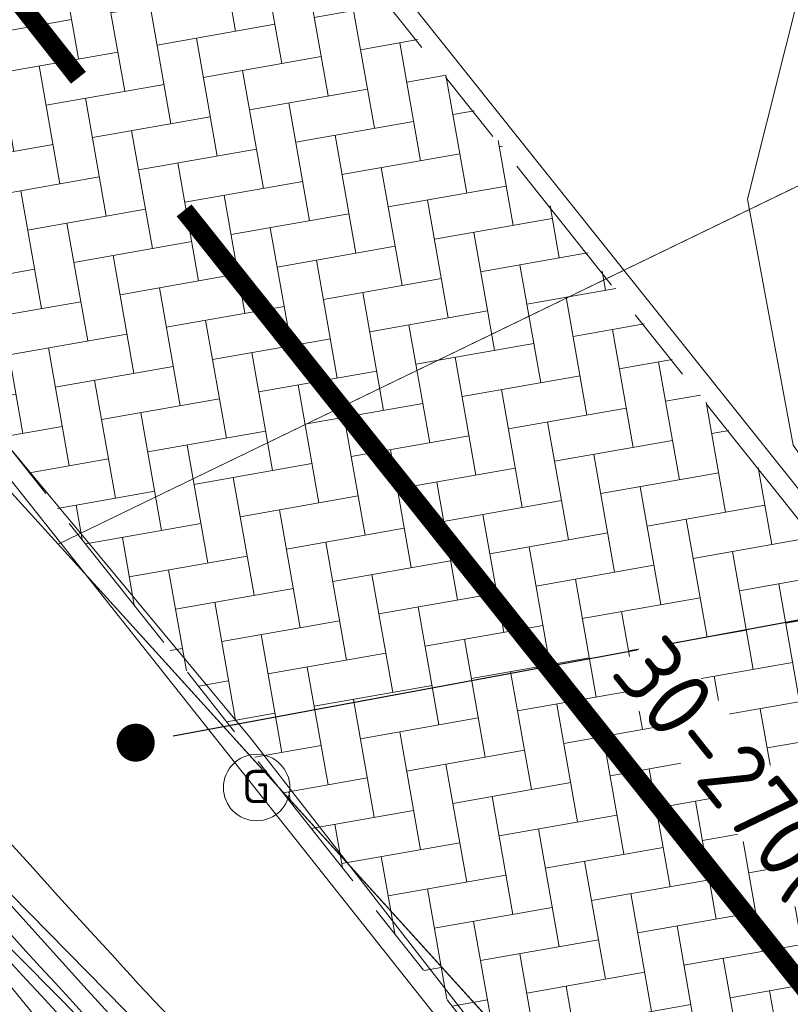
# Model space of a CAD drawing. Header units: metres. Extents: x 163628 to 168255, y 402691 to 405367.
# Tile 24 of 256: x 164504.73 to 164508.79, y 403416.73 to 403421.91. Entities that reach past the tile are written whole.
import ezdxf
from ezdxf import colors
from ezdxf.entities.mleader import LeaderData, LeaderLine
from ezdxf.math import Vec2, Vec3

# ---------------------------------------------------------------- set-up
doc = ezdxf.new("R2010")
doc.units = ezdxf.units.M
for name, pattern in [('X-CA190022.004-UO-DWM_Snelfietsroute$0$VH-OPSLUITBAND_100X200', [16, 8, -2, 4, -2]), ('X-CA190022.004-UO-DWM_Snelfietsroute$0$VH-TROTTOIRBAND_180-200', [20, 10, -2, 2, -2, 2, -2]), ('X-CA190022.004-UO-DWM_Snelfietsroute$0$VW-270-30_STREEP', [3, 2.7, -0.3]), ('X-CA190022.004-UO-DWM_Snelfietsroute$0$VW-30-270_STREEP', [3, 0.3, -2.7])]:
    doc.linetypes.add(name, pattern=pattern)
doc.layers.add('X-CA190022.004-UO-ARC_Arcering$0$N-WE-VH-VERHARDING-FIETSSTRAAT_ROOD ELEMENTENVERHARDING_BSS-A', color=14, linetype='Continuous', lineweight=0, transparency=0.5)
doc.layers.add('X-CA190022.004-UO-ARC_Arcering$0$N-WE-VH-VERHARDING_ASFALT_ZWART-OPBOUW 2', color=7, linetype='Continuous', lineweight=0, transparency=0.5)
for name, color, linetype, lineweight in [('X-CA190022.004-UO-BBM_bebording bebakening markering_v0.1$0$N-WE-VH-MARKERINGSTEKST-T18', 7, 'Continuous', 18), ('X-CA190022.004-UO-BBM_bebording bebakening markering_v0.1$0$N-WE-VW-VERKEERSTEKEN_BORD_J-S', 7, 'Continuous', 25), ('X-CA190022.004-UO-BBM_bebording bebakening markering_v0.1$0$VERKEERSBORDPAAL', 7, 'Continuous', 25), ('X-CA190022.004-UO-BBM_bebording bebakening markering_v0.1$0$X-XX-AL-T25', 7, 'Continuous', 25), ('X-CA190022.004-UO-BGT_Ondergrond nieuwbouw Pater vd Elsenlaan_v1.0$0$A--L23--_Vloeren', 4, 'Continuous', 25), ('X-CA190022.004-UO-DTM inmeting_v0.1$0$B-WE-KL-GAS_HULPSTUK_STRAATPOT-S', 246, 'Continuous', 0), ('X-CA190022.004-UO-DTM inmeting_v0.1$0$B-WE-OG-HOOGTEPUNT-S', 246, 'Continuous', 0), ('X-CA190022.004-UO-DTM inmeting_v0.1$0$B-WE-VH-KANTOPSLUITING_ACHTERKANTBAND-G', 246, 'Continuous', 0), ('X-CA190022.004-UO-DTM inmeting_v0.1$0$B-WE-VH-KANTOPSLUITING_VOORKANTBAND-G', 246, 'Continuous', 0), ('X-CA190022.004-UO-DTM inmeting_v0.1$0$B-WE-VH-VERHARDING_ASFALT-G', 246, 'Continuous', 0), ('X-CA190022.004-UO-DWM_Snelfietsroute$0$N-WE-VH-KANTOPSLUITING_ACHTERKANTBAND-G', 7, 'Continuous', 20), ('X-CA190022.004-UO-DWM_Snelfietsroute$0$N-WE-VH-KANTOPSLUITING_OPSLUITBAND_100X200-G', 7, 'X-CA190022.004-UO-DWM_Snelfietsroute$0$VH-OPSLUITBAND_100X200', 20), ('X-CA190022.004-UO-DWM_Snelfietsroute$0$N-WE-VH-KANTOPSLUITING_TROTTOIRBAND_180 200-G', 7, 'X-CA190022.004-UO-DWM_Snelfietsroute$0$VH-TROTTOIRBAND_180-200', 20), ('X-CA190022.004-UO-DWM_Snelfietsroute$0$N-WE-VH-KANTVERHARDING_STREKLAAG-G', 7, 'Continuous', 20), ('X-CA190022.004-UO-DWM_Snelfietsroute$0$N-WE-VW-MARKERING_LANGS_STREEP_27030_010-G', 7, 'X-CA190022.004-UO-DWM_Snelfietsroute$0$VW-270-30_STREEP', 20), ('X-CA190022.004-UO-DWM_Snelfietsroute$0$N-WE-VW-MARKERING_LANGS_STREEP_30270_010-G', 7, 'X-CA190022.004-UO-DWM_Snelfietsroute$0$VW-30-270_STREEP', 20), ('X-CA190022.004-UO-KAD_Percelen$0$B-WE-KG-GRENS_PERCEEL-GV', 150, 'Continuous', 9), ('X-XX-AL-REFERENTIE-G', 7, 'Continuous', 18)]:
    doc.layers.add(name, color=color, linetype=linetype, lineweight=lineweight)
doc.layers.add('X-CA190022.004-UO-DTM inmeting_v0.1$0$X-XX-AL-MEETPUNT-S', color=246, linetype='Continuous', lineweight=0, plot=False)
doc.styles.add('X-CA190022.004-UO-BBM_bebording bebakening markering_v0.1$0$NLCS-ISO-M200-T25', font='NLCS-ISO.ttf', dxfattribs={"height": 0.5})
doc.styles.add('X-CA190022.004-UO-BBM_bebording bebakening markering_v0.1$0$NLCS-ISO-M500-T18', font='NLCS-ISO.ttf', dxfattribs={"height": 0.9})
doc.styles.add('X-CA190022.004-UO-DTM inmeting_v0.1$0$NLCS-ISO', font='isocpeur.ttf', dxfattribs={"height": 2.5})

# ---------------------------------------------------------------- blocks, each defined once
blk = doc.blocks.new('X-CA190022.004-UO-BGT_Ondergrond nieuwbouw Pater vd Elsenlaan_v1.0')
at = {"layer": 'X-CA190022.004-UO-BGT_Ondergrond nieuwbouw Pater vd Elsenlaan_v1.0$0$A--L23--_Vloeren', "color": 252}
blk.add_line((164510.415, 403413.1130000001), (164505.8550342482, 403418.1374529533), dxfattribs=at)
blk = doc.blocks.new('X-CA190022.004-UO-DTM inmeting_v0.1$0$punt')
at = {"color": 0, "lineweight": -2}
blk.add_line((0, 0), (0, 0), dxfattribs=at)
blk = doc.blocks.new('X-CA190022.004-UO-DTM inmeting_v0.1$0$SOG-HOOGTEPUNT-SO')
for p, q in [((-0.5, 0), (0.5, 0)), ((0, 0.5), (0, -0.5))]:
    blk.add_line(p, q)
blk = doc.blocks.new('X-CA190022.004-UO-DTM inmeting_v0.1$0$SKL-GAS_STRAATPOT-SO')
blk.add_circle((0, 0), 0.4)
at = {"style": 'X-CA190022.004-UO-DTM inmeting_v0.1$0$NLCS-ISO'}
blk.add_text('G', height=0.4, rotation=359.9999999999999, dxfattribs=at).set_placement((-0.1780800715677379, -0.1884877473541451))
blk = doc.blocks.new('X-CA190022.004-UO-BBM_bebording bebakening markering_v0.1$0$_Dot')
at = {"color": 0, "linetype": 'ByBlock', "const_width": 0.5}
blk.add_lwpolyline([(-0.25, 0, 1), (0.25, 0, 1)], format="xyb", close=True, dxfattribs=at)
blk = doc.blocks.new('X-CA190022.004-UO-BBM_bebording bebakening markering_v0.1$0$N-SVW-VERKEERSTEKEN_BORD_J38-SO')
at = {"true_color": 0xff0000}
h = blk.add_hatch(color=1, dxfattribs=at)
h.dxf.hatch_style = 1
h.paths.add_polyline_path([(-3.33066907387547e-16, -3.364589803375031), (-3.264589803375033, -3.36458980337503, -0.5575365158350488), (-3.354032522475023, -3.219868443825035), (-0.08944271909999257, 3.309311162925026, -0.2840790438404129), (-3.33066907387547e-16, 3.36458980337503), (-3.33066907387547e-16, 3.564589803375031, 0.2840790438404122), (-0.2683281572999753, 3.398753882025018), (-3.532917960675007, -3.130425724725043, 0.5575365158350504), (-3.264589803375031, -3.56458980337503), (-3.33066907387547e-16, -3.56458980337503)])
h = blk.add_hatch(color=1, dxfattribs=at)
h.dxf.hatch_style = 1
h.paths.add_polyline_path([(3.532917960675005, -3.130425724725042), (0.2683281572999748, 3.398753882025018, 0.2840790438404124), (-3.33066907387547e-16, 3.564589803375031), (-3.33066907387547e-16, 3.36458980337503, -0.2840790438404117), (0.08944271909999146, 3.309311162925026), (3.354032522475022, -3.219868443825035, -0.55753651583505), (3.264589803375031, -3.364589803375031), (-3.33066907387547e-16, -3.36458980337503), (-2.775557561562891e-16, -3.56458980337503), (3.26458980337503, -3.564589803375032, 0.5575365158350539)])
at = {"true_color": 0xffffff}
h = blk.add_hatch(color=7, dxfattribs=at)
h.dxf.hatch_style = 1
h.paths.add_polyline_path([(-2.220446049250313e-16, 3.040983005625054), (-2.220446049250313e-16, 3.36458980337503, 0.2840790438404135), (-0.08944271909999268, 3.309311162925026), (-3.354032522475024, -3.219868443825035, 0.5575365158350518), (-3.264589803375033, -3.36458980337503), (-2.220446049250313e-16, -3.364589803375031), (-2.220446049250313e-16, -3.164589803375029), (-3.102786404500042, -3.164589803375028)])
h = blk.add_hatch(color=7, dxfattribs=at)
h.dxf.hatch_style = 1
h.paths.add_polyline_path([(0.08944271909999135, 3.309311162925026, 0.2840790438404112), (-2.220446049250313e-16, 3.36458980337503), (0, 3.04098300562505), (3.102786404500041, -3.164589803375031), (0, -3.164589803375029), (0, -3.36458980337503), (3.26458980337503, -3.364589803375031, 0.5575365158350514), (3.354032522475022, -3.219868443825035)])
at = {"true_color": 0xff0000}
h = blk.add_hatch(color=1, dxfattribs=at)
h.dxf.hatch_style = 1
h.paths.add_polyline_path([(-3.885780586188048e-16, 3.040983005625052), (-3.102786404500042, -3.164589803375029), (-3.885780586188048e-16, -3.164589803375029), (-4.440892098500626e-16, -2.46458980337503), (-1.970162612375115, -2.46458980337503), (-3.33066907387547e-16, 1.4757354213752)], flags=17)
h = blk.add_hatch(color=1, dxfattribs=at)
h.dxf.hatch_style = 1
h.paths.add_polyline_path([(-3.33066907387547e-16, 3.040983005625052), (-3.33066907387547e-16, 1.475735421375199), (1.970162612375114, -2.46458980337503), (-3.33066907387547e-16, -2.46458980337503), (-3.33066907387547e-16, -3.164589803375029), (3.102786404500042, -3.164589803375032)], flags=17)
at = {"true_color": 0xffffff}
h = blk.add_hatch(color=7, dxfattribs=at)
h.dxf.hatch_style = 1
h.paths.add_polyline_path([(-6.661338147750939e-16, 1.475735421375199), (-1.970162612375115, -2.46458980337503), (1.970162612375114, -2.46458980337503)])
h.paths.add_polyline_path([(0.6988821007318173, -1.628027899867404, 0.1683097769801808), (1.29772911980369, -1.824741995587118), (1.29772911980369, -2.139062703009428), (-1.222699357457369, -2.139062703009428), (-1.222699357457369, -1.824741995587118, 0.1616624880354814), (-0.6153093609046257, -1.622336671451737, -0.3350262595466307)], flags=16)
at = {"true_color": 0x191919}
h = blk.add_hatch(color=250, dxfattribs=at)
h.dxf.hatch_style = 1
h.paths.add_polyline_path([(0.6988821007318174, -1.628027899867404, 0.3350262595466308), (-0.6153093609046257, -1.622336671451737, -0.1616624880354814), (-1.222699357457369, -1.824741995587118), (-1.222699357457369, -2.139062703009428), (1.29772911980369, -2.139062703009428), (1.29772911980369, -1.824741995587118, -0.1683097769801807)])
at = {"color": 1, "lineweight": 0, "true_color": 0xff0000}
blk.add_lwpolyline([(3.532917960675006, -3.130425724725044), (0.2683281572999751, 3.398753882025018, 0.6180339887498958), (-0.2683281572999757, 3.398753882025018), (-3.532917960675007, -3.130425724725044, 0.5575365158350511), (-3.26458980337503, -3.56458980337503), (3.26458980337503, -3.564589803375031, 0.5575365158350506)], format="xyb", close=True, dxfattribs=at)
at = {"color": 7, "lineweight": 0, "true_color": 0xffffff}
blk.add_lwpolyline([(3.354032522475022, -3.219868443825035), (0.08944271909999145, 3.309311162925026, 0.6180339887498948), (-0.08944271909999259, 3.309311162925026), (-3.354032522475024, -3.219868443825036, 0.5575365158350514), (-3.264589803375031, -3.36458980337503), (3.26458980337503, -3.364589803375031, 0.5575365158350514)], format="xyb", close=True, dxfattribs=at)
for points in [[(3.102786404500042, -3.164589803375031), (-5.689893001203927e-16, 3.040983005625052), (-3.102786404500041, -3.164589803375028)], [(1.970162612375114, -2.46458980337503), (-5.689893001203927e-16, 1.475735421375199), (-1.970162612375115, -2.46458980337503)]]:
    blk.add_lwpolyline(points, close=True, dxfattribs=at)
at = {"color": 250, "lineweight": 0, "true_color": 0x191919}
blk.add_lwpolyline([(1.29772911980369, -2.139062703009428), (1.29772911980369, -1.824741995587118, -0.1683097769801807), (0.6988821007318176, -1.628027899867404, 0.3350262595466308), (-0.6153093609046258, -1.622336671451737, -0.1616624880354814), (-1.222699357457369, -1.824741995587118), (-1.222699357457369, -2.139062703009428)], format="xyb", close=True, dxfattribs=at)

msp = doc.modelspace()

# ---------------------------------------------------------------- hatches: boundary and pattern name
at = {"layer": 'X-CA190022.004-UO-ARC_Arcering$0$N-WE-VH-VERHARDING-FIETSSTRAAT_ROOD ELEMENTENVERHARDING_BSS-A'}
h = msp.add_hatch(dxfattribs=at)
h.set_pattern_fill('AVH-BSS_KEIFORMAAT_KEPER', color=256, scale=2, angle=100, pattern_type=2)
h.set_pattern_definition([(99.99999999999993, (-2.849091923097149, 3.12192847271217), (-0.243275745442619, 0.1703435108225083), [0.6299999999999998, -0.2099999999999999]), (9.999999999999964, (-3.262711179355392, 3.048996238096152), (-0.243275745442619, 0.1703435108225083), [0.6299999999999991, -0.2099999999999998])])
edge = h.paths.add_edge_path()
edge.add_arc((164484.4865551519, 403426.0522966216), 18.00000000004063, 13.17099899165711, 25.75401588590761)
edge.add_arc((164503.4005756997, 403435.1769789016), 2.999999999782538, 115.70063201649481, 205.7541465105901, ccw=False)
edge.add_line((164502.0995686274, 403437.8801956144), (164497.6533969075, 403435.740337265))
edge.add_line((164497.6533969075, 403435.740337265), (164493.9899184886, 403433.9771743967))
edge.add_arc((164495.2909255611, 403431.2739576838), 2.999999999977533, 25.70063208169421, 115.70063202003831, ccw=False)
edge.add_line((164497.9941422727, 403432.5749647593), (164498.0026482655, 403432.5572911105))
edge.add_arc((164484.4865636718, 403426.0522553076), 15.00000111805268, 13.171133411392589, 25.700631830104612, ccw=False)
edge.add_arc((164516.6184610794, 403433.571646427), 18.00000000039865, 193.1711327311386, 218.2750948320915)
edge.add_line((164502.4876384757, 403422.421765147), (164508.6705544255, 403414.6270277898))
edge.add_line((164508.6705544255, 403414.6270277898), (164511.063444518, 403416.485518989))
edge.add_line((164511.063444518, 403416.485518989), (164504.5019468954, 403424.7291307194))
edge.add_arc((164516.6184610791, 403433.571646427), 15.00000000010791, 193.171132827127, 216.1216089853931, ccw=False)
at = {"layer": 'X-CA190022.004-UO-ARC_Arcering$0$N-WE-VH-VERHARDING_ASFALT_ZWART-OPBOUW 2'}
h = msp.add_hatch(dxfattribs=at)
h.set_pattern_fill('AVH-ASFALT-SO', color=256, scale=0.35, angle=35, pattern_type=2)
h.set_pattern_definition([(94.99999999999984, (-2.849091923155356, 3.121928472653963), (-0.3486681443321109, -0.03050450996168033), []), (155, (-2.849091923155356, 3.121928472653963), (-0.1479163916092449, -0.3172077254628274), [])])
edge = h.paths.add_edge_path()
edge.add_line((164489.8382456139, 403431.9665135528), (164490.5679246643, 403431.3329318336))
edge.add_arc((164483.2286881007, 403421.7573389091), 12.0646745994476, 27.301292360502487, 52.531551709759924, ccw=False)
edge.add_arc((164513.3227276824, 403435.758159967), 21.14276145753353, 203.6077994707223, 211.6505755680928)
edge.add_arc((164494.6789251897, 403424.3023266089), 0.7400000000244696, -53.39671403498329, 29.23697528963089, ccw=False)
edge.add_line((164495.1201656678, 403423.7082669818), (164504.7116603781, 403411.9075555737))
edge.add_line((164504.7116603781, 403411.9075555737), (164507.3627034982, 403413.5346996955))
edge.add_line((164507.3627034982, 403413.5346996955), (164501.7554050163, 403420.1983105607))
edge.add_arc((164508.2250259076, 403425.2367495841), 8.200113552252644, 213.6800807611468, 217.9108978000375, ccw=False)
edge.add_arc((164581.5154571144, 403473.6896893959), 96.0588965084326, 209.6774321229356, 213.4870524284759, ccw=False)
edge.add_arc((164537.3758326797, 403448.2619070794), 45.12013046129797, 206.189453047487, 209.3751078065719, ccw=False)
edge.add_arc((164483.1937731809, 403421.7263134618), 15.21115283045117, 25.80785665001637, 47.29780852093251)
edge.add_arc((164493.9842063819, 403433.4195307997), 0.7000000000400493, 160.115940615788, 227.3330159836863, ccw=False)
edge.add_line((164493.325938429, 403433.6576133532), (164489.8486641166, 403431.9840669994))
edge.add_line((164489.8486641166, 403431.9840669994), (164489.8382456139, 403431.9665135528))

# ---------------------------------------------------------------- linework, layer by layer
at = {"layer": 'X-CA190022.004-UO-DTM inmeting_v0.1$0$B-WE-VH-KANTOPSLUITING_ACHTERKANTBAND-G'}
msp.add_polyline3d([(164483.602, 403441.952, 9.812), (164484.2119999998, 403441.2319999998, 9.887), (164489.406, 403435.139, 9.846), (164492.9160000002, 403431.0350000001, 9.795), (164497.5159999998, 403425.6740000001, 9.77), (164500.3229999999, 403422.3960000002, 9.657), (164504.4840000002, 403417.5129999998, 9.46), (164505.892, 403416.0839999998, 9.374), (164506.8289999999, 403415.4399999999, 9.326), (164508.077, 403414.7949999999, 9.244), (164508.6269999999, 403414.6170000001, 9.218)], dxfattribs=at)
at = {"layer": 'X-CA190022.004-UO-DTM inmeting_v0.1$0$B-WE-VH-KANTOPSLUITING_VOORKANTBAND-G'}
msp.add_polyline3d([(164483.412, 403441.8859999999, 9.803), (164484.071, 403441.1159999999, 9.796), (164489.2459999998, 403435.0320000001, 9.738), (164492.764, 403430.9220000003, 9.688), (164497.3799999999, 403425.5350000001, 9.657), (164500.196, 403422.2289999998, 9.553), (164504.3220000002, 403417.3909999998, 9.342), (164505.7820000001, 403415.915, 9.276), (164506.7379999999, 403415.2489999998, 9.244), (164508.0210000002, 403414.6129999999, 9.226), (164508.7409999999, 403414.4199999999, 9.215)], dxfattribs=at)
at = {"layer": 'X-CA190022.004-UO-DTM inmeting_v0.1$0$B-WE-VH-VERHARDING_ASFALT-G'}
for points in [[(164471.5800000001, 403458.8509999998, 9.688), (164476.5299999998, 403452.861, 9.873), (164482.2710000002, 403446.0359999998, 9.94), (164482.2280000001, 403445.554, 9.92), (164481.773, 403444.9989999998, 9.875), (164480.8930000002, 403444.6269999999, 9.832), (164482.0290000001, 403443.2209999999, 9.825), (164483.213, 403441.8670000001, 9.819), (164484.1770000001, 403442.1910000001, 9.861), (164484.8769999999, 403442.29, 9.89), (164485.5789999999, 403442.0920000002, 9.89), (164490.1979999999, 403436.5499999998, 9.825), (164494.9049999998, 403430.9199999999, 9.769), (164499.0630000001, 403426.074, 9.696), (164502.6000000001, 403422.1639999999, 9.54), (164505.9530000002, 403418.1260000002, 9.357), (164514.3829999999, 403407.2719999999, 9.002)], [(164517.0600000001, 403408.6490000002, 9.112), (164512.9610000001, 403413.8530000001, 9.219), (164510.3739999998, 403417.4419999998, 9.316), (164508.8050000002, 403419.6699999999, 9.38), (164508.5660000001, 403420.9640000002, 9.429), (164508.969, 403422.5729999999, 9.434), (164510.4279999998, 403423.9640000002, 9.42)]]:
    msp.add_polyline3d(points, dxfattribs=at)
at = {"layer": 'X-CA190022.004-UO-DWM_Snelfietsroute$0$N-WE-VH-KANTOPSLUITING_ACHTERKANTBAND-G', "ltscale": 0.2, "flags": 128}
for points in [[(164510.9218242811, 403416.8232837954), (164504.9211087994, 403424.3422396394, -0.1099721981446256), (164502.1104230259, 403430.1765275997, 0.05472478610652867), (164500.7959722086, 403433.9016650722), (164500.7874662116, 403433.9193387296, -0.4142135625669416), (164502.1429355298, 403437.7900883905)], [(164508.3983136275, 403414.8093247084), (164502.4092134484, 403422.3597205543, -0.1099786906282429), (164498.994602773, 403429.4473745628, 0.05472478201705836), (164497.9125410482, 403432.5139241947), (164497.9040350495, 403432.5315978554, 0.3404237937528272), (164494.7425579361, 403434.1216397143)], [(164497.2448350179, 403428.5665342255, 0.07174089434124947), (164505.2365501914, 403416.9715690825, 0.125008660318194), (164508.3983136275, 403414.8093247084, 0.125008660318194)]]:
    msp.add_lwpolyline(points, format="xyb", dxfattribs=at)
at = {"layer": 'X-CA190022.004-UO-DWM_Snelfietsroute$0$N-WE-VH-KANTOPSLUITING_OPSLUITBAND_100X200-G', "ltscale": 0.1, "flags": 128}
for points in [[(164510.8436641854, 403416.7609059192), (164504.8427755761, 403424.2800786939, -0.1099768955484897), (164502.0130536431, 403430.1537415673, 0.0547247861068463), (164500.705864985, 403433.8582981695), (164500.6973589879, 403433.8759718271, -0.4142135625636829), (164502.0995686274, 403437.8801956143)], [(164508.4757473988, 403414.8711229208), (164502.4876384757, 403422.421765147, -0.1099768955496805), (164499.0919721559, 403429.4701605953, 0.05472478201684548), (164498.0026482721, 403432.5572910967), (164497.9941422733, 403432.574964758, 0.3419616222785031), (164494.7075314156, 403434.2166535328, 0.2412032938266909)]]:
    msp.add_lwpolyline(points, format="xyb", dxfattribs=at)
at = {"layer": 'X-CA190022.004-UO-DWM_Snelfietsroute$0$N-WE-VH-KANTOPSLUITING_TROTTOIRBAND_180 200-G', "ltscale": 0.2, "flags": 128}
msp.add_lwpolyline([(164493.7673718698, 403433.8700669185, 0.5296536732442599), (164493.645338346, 403433.0518781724, -0.08818175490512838), (164496.8999646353, 403428.7694333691, 0.07342641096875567), (164505.0732688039, 403416.8241027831, 0.1401289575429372), (164508.776316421, 403414.4517975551)], format="xyb", dxfattribs=at)
at = {"layer": 'X-CA190022.004-UO-DWM_Snelfietsroute$0$N-WE-VH-KANTVERHARDING_STREKLAAG-G', "ltscale": 0.2, "flags": 128}
for points in [[(164493.4685200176, 403433.7262351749, 0.3544872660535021), (164493.5775647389, 403432.978347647, -0.08816488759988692), (164496.8105211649, 403428.7247017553, 0.07341513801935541), (164504.9990569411, 403416.7570652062, 0.1400909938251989), (164508.7475947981, 403414.3560109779)], [(164493.325938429, 403433.6576133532, 0.301999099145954), (164493.5097911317, 403432.9048171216, -0.08814787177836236), (164496.7210796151, 403428.6799662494, 0.07340391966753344), (164504.9248492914, 403416.6900231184, 0.1400537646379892), (164508.7188731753, 403414.2602244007)]]:
    msp.add_lwpolyline(points, format="xyb", dxfattribs=at)
msp.add_lwpolyline([(164507.3627034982, 403413.5346996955), (164502.8521548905, 403419.0780997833)], dxfattribs=at)
at = {"layer": 'X-CA190022.004-UO-DWM_Snelfietsroute$0$N-WE-VW-MARKERING_LANGS_STREEP_27030_010-G', "const_width": 0.1, "flags": 128}
msp.add_lwpolyline([(164497.9551215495, 403435.885551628), (164499.3542566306, 403433.2077946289, -0.05472478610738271), (164500.5525128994, 403429.8119510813, 0.109976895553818), (164503.665207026, 403423.3509219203), (164505.043976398, 403421.6035360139)], format="xyb", dxfattribs=at)
at = {"layer": 'X-CA190022.004-UO-DWM_Snelfietsroute$0$N-WE-VW-MARKERING_LANGS_STREEP_30270_010-G', "const_width": 0.1, "flags": 128}
msp.add_lwpolyline([(164505.6002921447, 403420.9060093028), (164509.6597888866, 403415.8160807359)], dxfattribs=at)
at = {"layer": 'X-CA190022.004-UO-KAD_Percelen$0$B-WE-KG-GRENS_PERCEEL-GV', "flags": 128}
for points in [[(164615.905, 403478.304), (164503.089, 403421.185), (164504.937, 403419.149), (164510.499, 403421.842), (164619.909, 403474.821), (164758.78, 403541.048), (164766.236, 403544.544), (164771.263, 403545.786), (164774.138, 403545.724), (164787.928, 403542.792), (164789.839, 403542.878), (164793.081, 403543.524), (164802.649, 403548.73), (164790.783, 403565.26), (164770.057, 403555.749), (164772.136, 403553.829), (164662.782, 403501.158)], [(164531.085, 403398.305), (164524.046, 403405.974), (164517.155, 403413.867), (164510.499, 403421.842), (164504.937, 403419.149), (164510.415, 403413.113), (164526.116, 403395.89), (164531.044, 403398.285)]]:
    msp.add_lwpolyline(points, close=True, dxfattribs=at)
msp.add_lwpolyline([(164559.715, 403363.08), (164551.044, 403370.772), (164541.039, 403380.582), (164528.767, 403392.981), (164528.582, 403393.184), (164526.116, 403395.89), (164510.415, 403413.113), (164504.937, 403419.149), (164503.089, 403421.185), (164495.298, 403416.903), (164504.551, 403406.066), (164517.544, 403391.725), (164522.841, 403385.879), (164534.917, 403373.194), (164544.858, 403363.307)], dxfattribs=at)

# ---------------------------------------------------------------- block references
at = {"layer": 'X-CA190022.004-UO-BBM_bebording bebakening markering_v0.1$0$N-WE-VW-VERKEERSTEKEN_BORD_J-S', "xscale": 0.2, "yscale": 0.2, "zscale": 0.2, "rotation": 44.59}
msp.add_blockref('X-CA190022.004-UO-BBM_bebording bebakening markering_v0.1$0$N-SVW-VERKEERSTEKEN_BORD_J38-SO', (164509.6324174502, 403420.2960931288), dxfattribs=at)
at = {"layer": 'X-CA190022.004-UO-DTM inmeting_v0.1$0$B-WE-KL-GAS_HULPSTUK_STRAATPOT-S', "linetype": 'ByBlock', "lineweight": -2, "xscale": 0.4375, "yscale": 0.4375, "zscale": 0.4375}
msp.add_blockref('X-CA190022.004-UO-DTM inmeting_v0.1$0$SKL-GAS_STRAATPOT-SO', (164505.982, 403417.869, 9.36), dxfattribs=at)
at = {"layer": 'X-CA190022.004-UO-DTM inmeting_v0.1$0$B-WE-OG-HOOGTEPUNT-S', "linetype": 'ByBlock', "lineweight": -2, "xscale": 0.01, "yscale": 0.01, "zscale": 0.01}
msp.add_blockref('X-CA190022.004-UO-DTM inmeting_v0.1$0$SOG-HOOGTEPUNT-SO', (164507.153, 403418.955, 9.39), dxfattribs=at)
at = {"layer": 'X-CA190022.004-UO-DTM inmeting_v0.1$0$X-XX-AL-MEETPUNT-S', "linetype": 'ByBlock', "lineweight": -2}
for p in [(164508.566, 403420.964, 9.429), (164505.953, 403418.126, 9.357)]:
    msp.add_blockref('X-CA190022.004-UO-DTM inmeting_v0.1$0$punt', p, dxfattribs=at)
at = {"layer": 'X-XX-AL-REFERENTIE-G'}
msp.add_blockref('X-CA190022.004-UO-BGT_Ondergrond nieuwbouw Pater vd Elsenlaan_v1.0', (0, 0), dxfattribs=at)

# ---------------------------------------------------------------- next in the draw order: leaders
at = {"layer": 'X-CA190022.004-UO-BBM_bebording bebakening markering_v0.1$0$X-XX-AL-T25'}
ml = msp.add_multileader_mtext('Standard', dxfattribs=at)
ml.set_content('', color=256, style='X-CA190022.004-UO-BBM_bebording bebakening markering_v0.1$0$NLCS-ISO-M200-T25')
ml.set_leader_properties(color=256, linetype='ByLayer', lineweight=-1)
ml.set_arrow_properties(name='X-CA190022.004-UO-BBM_bebording bebakening markering_v0.1$0$_Dot')
ml.build(insert=Vec2(0, 0))
ml.multileader.update_dxf_attribs({"text_attachment_direction": 1, "text_left_attachment_type": 5, "text_right_attachment_type": 5, "dogleg_length": 0.5, "arrow_head_size": 0.2})
ctx = ml.context
ctx.base_point, ctx.char_height, ctx.arrow_head_size, ctx.landing_gap_size, ctx.plane_origin, ctx.plane_x_axis, ctx.plane_y_axis = Vec3(164511.1978337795, 403419.6515785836), 0.5, 0.2, 0.18, Vec3(164500.0933096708, 403421.5077095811), Vec3(-0.6739822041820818, 0.7387475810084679), Vec3(-0.7387475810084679, -0.6739822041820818)
ctx.left_attachment, ctx.right_attachment = 5, 5
notes = []
notes.append((ctx, [(1, (1, 1, 0), (164510.5625108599, 403419.0719538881), (0.6739822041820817, -0.7387475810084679), 0, [(0, [(164505.3455493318, 403418.1050130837)], 0, [])])]))
ctx.mtext.insert, ctx.mtext.text_direction, ctx.mtext.rotation, ctx.mtext.flow_direction = Vec3(164510.6954854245, 403419.1932706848), Vec3(-0.6739822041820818, 0.7387475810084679), 2.310382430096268, 5
ctx.mtext.has_bg_fill, ctx.mtext.bg_color, ctx.mtext.bg_scale_factor, ctx.mtext.bg_transparency, ctx.mtext.use_window_bg_color = 1, -1027028792, 1.5, 0, 1
for ctx, leaders in notes:
    for number, flags, end, landing, length, lines in leaders:
        leader = LeaderData()
        leader.index, (leader.has_last_leader_line, leader.has_dogleg_vector, leader.attachment_direction) = number, flags
        leader.last_leader_point, leader.dogleg_vector, leader.dogleg_length = Vec3(end), Vec3(landing), length
        for number, points, colour, breaks in lines:
            line = LeaderLine()
            line.index, line.vertices, line.color, line.breaks = number, Vec3.list(points), colors.encode_raw_color(colour), breaks
            leader.lines.append(line)
        ctx.leaders.append(leader)

# ---------------------------------------------------------------- next in the draw order: block references
at = {"layer": 'X-CA190022.004-UO-BBM_bebording bebakening markering_v0.1$0$VERKEERSBORDPAAL', "xscale": 0.2, "yscale": 0.2, "zscale": 0.2, "rotation": 190.5003624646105}
msp.add_blockref('X-CA190022.004-UO-BBM_bebording bebakening markering_v0.1$0$_Dot', (164505.3455493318, 403418.1050130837), dxfattribs=at)

# ---------------------------------------------------------------- next in the draw order: texts
at = {"layer": 'X-CA190022.004-UO-BBM_bebording bebakening markering_v0.1$0$N-WE-VH-MARKERINGSTEKST-T18', "insert": (164508.11798896, 403418.6959116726), "char_height": 0.36, "attachment_point": 1, "rotation": 308.5742781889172, "style": 'X-CA190022.004-UO-BBM_bebording bebakening markering_v0.1$0$NLCS-ISO-M500-T18', "bg_fill": 3, "box_fill_scale": 1, "bg_fill_color": 256, "bg_fill_transparency": 0}
msp.add_mtext_dynamic_manual_height_columns('30-270(0.10)', width=2.745134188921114, gutter_width=2.5, heights=[0], dxfattribs=at)

doc.saveas('drawing.dxf')
